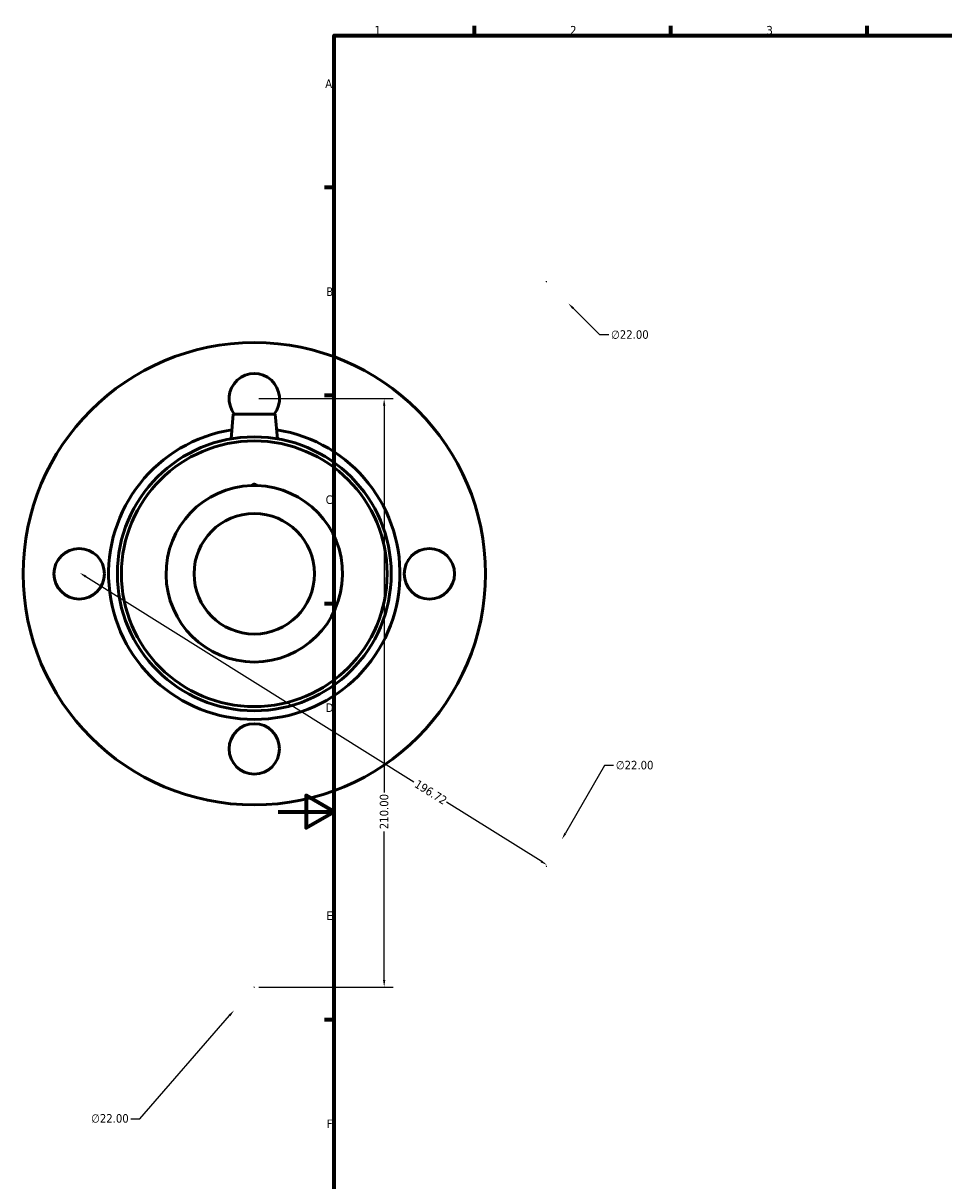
# Model space of a CAD drawing. Header units: millimetres. Extents: x -91 to 1090, y -665 to 996.
# Tile 4 of 7: x -91 to 238, y 165 to 578. Entities that reach past the tile are written whole.
import ezdxf

# ---------------------------------------------------------------- set-up
doc = ezdxf.new("R2010")
doc.units = ezdxf.units.MM
for name, color, linetype, lineweight in [('Border (ANSI)', 7, 'Continuous', 70), ('Dimension (ANSI)', 7, 'Continuous', 25), ('Visible (ANSI)', 7, 'Continuous', 50)]:
    doc.layers.add(name, color=color, linetype=linetype, lineweight=lineweight)
doc.styles.add('Note Text (ANSI)', font='tahoma.ttf')
doc.dimstyles.new('Default - mm (ANSI)', dxfattribs={"dimtxt": 3.048, "dimasz": 2.5, "dimexe": 3.175, "dimexo": 1.6002, "dimgap": 0.8, "dimtad": 0, "dimtoh": 1, "dimrnd": 1e-08, "dimzin": 4, "dimdsep": 46, "dimtxsty": 'Note Text (ANSI)', "dimcen": 0.09, "dimdle": 10, "dimclrd": 256, "dimclre": 256, "dimclrt": 256, "dimadec": 1, "dimazin": 1, "dimtfac": 1, "dimtofl": 0, "dimtmove": 0, "dimatfit": 3, "dimfxl": 1, "dimtolj": 1, "dimtzin": 4, "dimlwd": -1, "dimlwe": -1, "dimarcsym": 0})

# ---------------------------------------------------------------- blocks, each defined once
blk = doc.blocks.new('Borders Default Border')
at = {"layer": 'Border (ANSI)'}
for p, q in [((70.08, 574), (70.08, 577.45)), ((140.17, 574), (140.17, 577.45)), ((210.25, 574), (210.25, 577.45)), ((20, 519.75), (16.55, 519.75)), ((20, 445.5), (16.55, 445.5)), ((20, 371.25), (16.55, 371.25)), ((20, 222.75), (16.55, 222.75))]:
    blk.add_line(p, q, dxfattribs=at)
at = {"layer": 'Border (ANSI)', "flags": 128}
for points in [[(20, 20), (20, 574), (821, 574), (821, 20), (20, 20)], [(0, 297), (20, 297), (10, 302.77), (10, 291.23), (20, 297)]]:
    blk.add_lwpolyline(points, dxfattribs=at)
at = {"layer": 'Border (ANSI)', "char_height": 3.05, "attachment_point": 7, "style": 'Note Text (ANSI)'}
for s, insert in [('1', (34.35, 574.4)), ('2', (104.2, 574.4)), ('3', (174.26, 574.34)), ('A', (16.78, 555.35)), ('B', (17.15, 481.1)), ('C', (16.95, 406.8)), ('D', (16.96, 332.6)), ('E', (17.21, 258.35)), ('F', (17.29, 184.1))]:
    blk.add_mtext(s, dxfattribs=dict(at, insert=insert))
blk = doc.blocks.new('*D8')
at = {"layer": 'Defpoints', "color": 0, "transparency": 16777216}
for p in [(-71.04, 381.93), (95.76, 277.63), (95.97, 277.97)]:
    blk.add_point(p, dxfattribs=at)
at = {"layer": 'Dimension (ANSI)', "transparency": 16777216}
for p, q in [((-68.71, 380.94), (48.44, 307.69)), ((93.85, 279.3), (60.03, 300.45))]:
    blk.add_line(p, q, dxfattribs=at)
for points in [[(-68.49, 381.3), (-68.93, 380.59), (-70.83, 382.27)], [(94.07, 279.65), (93.63, 278.94), (95.97, 277.97)]]:
    blk.add_solid(points, dxfattribs=at)
at = {"layer": 'Dimension (ANSI)', "transparency": 16777216, "insert": (49.96, 308.61), "char_height": 3.048, "attachment_point": 1, "rotation": 327.9824, "style": 'Note Text (ANSI)'}
blk.add_mtext('\\A1;196.72', dxfattribs=at)
blk = doc.blocks.new('*D9')
at = {"layer": 'Defpoints', "color": 0, "transparency": 16777216}
for p in [(-8.54, 444.43), (-8.54, 234.43), (37.82, 234.43)]:
    blk.add_point(p, dxfattribs=at)
at = {"layer": 'Dimension (ANSI)', "transparency": 16777216}
for p, q in [((-6.94, 444.43), (41, 444.43)), ((37.82, 441.93), (37.82, 303.89)), ((37.82, 236.93), (37.82, 289.97)), ((-6.94, 234.43), (41, 234.43))]:
    blk.add_line(p, q, dxfattribs=at)
for points in [[(37.41, 441.93), (38.24, 441.93), (37.82, 444.43)], [(37.41, 236.93), (38.24, 236.93), (37.82, 234.43)]]:
    blk.add_solid(points, dxfattribs=at)
at = {"layer": 'Dimension (ANSI)', "transparency": 16777216, "insert": (36.24, 290.77), "char_height": 3.048, "attachment_point": 1, "rotation": 90, "style": 'Note Text (ANSI)'}
blk.add_mtext('\\A1;210.00', dxfattribs=at)
blk = doc.blocks.new('*D16')
at = {"layer": 'Defpoints', "color": 0, "transparency": 16777216}
for p in [(87.98, 494), (103.53, 478.45)]:
    blk.add_point(p, dxfattribs=at)
at = {"layer": 'Dimension (ANSI)', "transparency": 16777216}
for p, q in [((95.67, 486.23), (95.85, 486.23)), ((95.76, 486.14), (95.76, 486.32)), ((114.78, 467.2), (105.3, 476.68)), ((118, 467.2), (114.78, 467.2))]:
    blk.add_line(p, q, dxfattribs=at)
blk.add_solid([(105.6, 476.97), (105.01, 476.39), (103.53, 478.45)], dxfattribs=at)
at = {"layer": 'Dimension (ANSI)', "transparency": 16777216, "insert": (118.8, 468.84), "char_height": 3.048, "attachment_point": 1, "style": 'Note Text (ANSI)'}
blk.add_mtext('\\A1;∅22.00', dxfattribs=at)
blk = doc.blocks.new('*D17')
at = {"layer": 'Defpoints', "color": 0, "transparency": 16777216}
for p in [(101.26, 287.16), (90.26, 268.1)]:
    blk.add_point(p, dxfattribs=at)
at = {"layer": 'Dimension (ANSI)', "transparency": 16777216}
for p, q in [((116.49, 313.53), (102.51, 289.32)), ((119.71, 313.53), (116.49, 313.53)), ((95.67, 277.63), (95.85, 277.63)), ((95.76, 277.54), (95.76, 277.72))]:
    blk.add_line(p, q, dxfattribs=at)
blk.add_solid([(102.15, 289.53), (102.87, 289.11), (101.26, 287.16)], dxfattribs=at)
at = {"layer": 'Dimension (ANSI)', "transparency": 16777216, "insert": (120.51, 315.17), "char_height": 3.048, "attachment_point": 1, "style": 'Note Text (ANSI)'}
blk.add_mtext('\\A1;∅22.00', dxfattribs=at)
blk = doc.blocks.new('*D18')
at = {"layer": 'Defpoints', "color": 0, "transparency": 16777216}
for p in [(-1.33, 242.73), (-15.76, 226.12)]:
    blk.add_point(p, dxfattribs=at)
at = {"layer": 'Dimension (ANSI)', "transparency": 16777216}
for p, q in [((-8.63, 234.43), (-8.45, 234.43)), ((-8.54, 234.34), (-8.54, 234.52)), ((-49.38, 187.43), (-17.4, 224.24)), ((-52.6, 187.43), (-49.38, 187.43))]:
    blk.add_line(p, q, dxfattribs=at)
blk.add_solid([(-17.71, 224.51), (-17.08, 223.96), (-15.76, 226.12)], dxfattribs=at)
at = {"layer": 'Dimension (ANSI)', "transparency": 16777216, "insert": (-66.79, 189.08), "char_height": 3.048, "attachment_point": 1, "style": 'Note Text (ANSI)'}
blk.add_mtext('\\A1;∅22.00', dxfattribs=at)

msp = doc.modelspace()

# ---------------------------------------------------------------- linework, layer by layer
at = {"layer": 'Visible (ANSI)'}
for p, q in [((-16.0415, 438.9274), (-16.8135, 430.1023)), ((-1.0415, 438.9274), (-16.0415, 438.9274)), ((-1.0415, 438.9274), (-0.2694, 430.1023))]:
    msp.add_line(p, q, dxfattribs=at)
for centre, radius in [((-8.5415, 381.9274), 82.5), ((-8.5415, 381.9274), 48.88), ((-8.5415, 381.9274), 47.4136), ((-8.5415, 381.9274), 21.5), ((-71.0415, 381.9274), 9), ((53.9585, 381.9274), 9), ((-8.5415, 319.4274), 9)]:
    msp.add_circle(centre, radius, dxfattribs=at)
for centre, radius, start, end in [((-8.5415, 444.4274), 9, 322.330113, 217.669887), ((-8.5415, 381.9274), 52, 98.840392, 81.159608), ((-8.5415, 381.9274), 31.5, 91.644914, 88.355086)]:
    msp.add_arc(centre, radius, start, end, dxfattribs=at)
msp.add_rational_spline([(-9.4457, 413.4144), (-8.5415, 414.3746), (-7.6372, 413.4144)], [1.00710558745, 1.01148078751, 1.00710558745], degree=2, dxfattribs=at)
msp.add_open_spline([(-7.6372, 413.4144), (-7.9415, 413.4231), (-8.2438, 413.4274), (-8.8391, 413.4274), (-9.1414, 413.4231), (-9.4457, 413.4144)], degree=3, knots=[1.398353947, 1.398353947, 1.398353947, 1.398353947, 1.487649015, 1.487649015, 1.576944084, 1.576944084, 1.576944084, 1.576944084], dxfattribs=at)

# ---------------------------------------------------------------- block references
msp.add_blockref('Borders Default Border', (0, 0))

# ---------------------------------------------------------------- dimensions: what is measured, and where the dimension line sits
at = {"layer": 'Dimension (ANSI)'}
for p1, p2, picture, middle in [((87.9786, 494.0038), (103.535, 478.4474), '*D16', (125.4975, 467.202)), ((90.2568, 268.1028), (101.2568, 287.1554), '*D17', (127.2028, 313.5325)), ((-1.3264, 242.7305), (-15.7565, 226.1242), '*D18', (-60.0941, 187.4336))]:
    dim = msp.add_diameter_dim_2p(p1=p1, p2=p2, dimstyle='Default - mm (ANSI)', override={"dimtih": 1, "dimdec": 2, "dimlfac": 1, "dimtp": 0, "dimtm": 0, "dimtdec": 2}, dxfattribs=at)
    dim.commit()
    dim.dimension.update_dxf_attribs({"geometry": picture, "text_midpoint": middle, "dimtype": 163})
for base, p1, p2, angle, override, picture, middle in [((37.823, 234.4274), (-8.5415, 444.4274), (-8.5415, 234.4274), 90, {"dimtoh": 0, "dimdec": 2, "dimtp": 0, "dimtm": 0, "dimtdec": 2, "dimatfit": 1}, '*D9', (37.823, 296.9274)), ((95.9705, 277.9709), (-71.0415, 381.9274), (95.7568, 277.6291), 147.98243, {"dimtoh": 0, "dimdec": 2, "dimse1": 1, "dimse2": 1, "dimtp": 0, "dimtm": 0, "dimtdec": 2, "dimatfit": 1}, '*D8', (54.2354, 304.0677))]:
    dim = msp.add_linear_dim(base=base, p1=p1, p2=p2, angle=angle, dimstyle='Default - mm (ANSI)', override=override, dxfattribs=at)
    dim.commit()
    dim.dimension.update_dxf_attribs({"geometry": picture, "text_midpoint": middle, "dimtype": 160})

doc.saveas('drawing.dxf')
